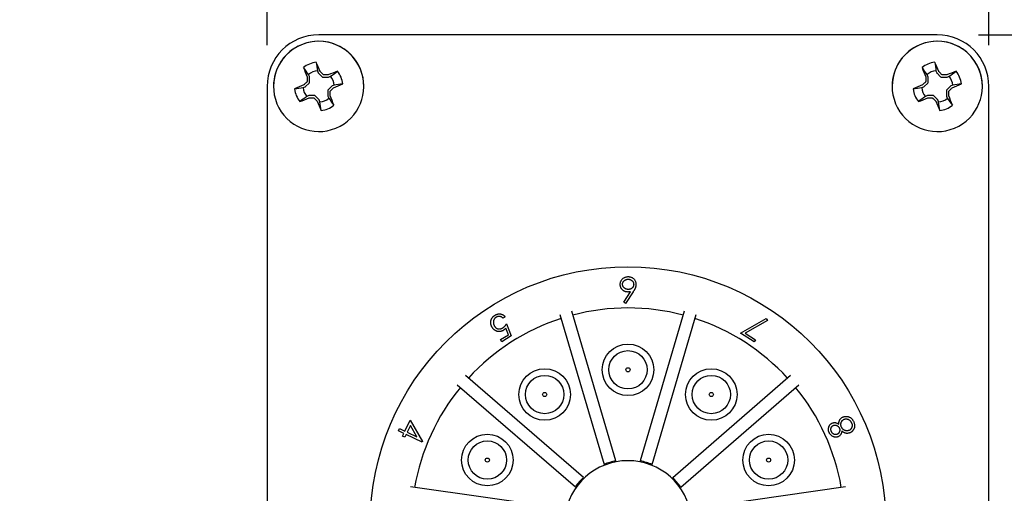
# Model space of a CAD drawing. Header units: inches. Extents: x 0 to 22, y 0 to 17.
# Tile 3 of 17: x 2.4 to 4.8, y 8.6 to 9.8. Entities that reach past the tile are written whole.
import ezdxf

# ---------------------------------------------------------------- set-up
doc = ezdxf.new("R2010")
doc.units = ezdxf.units.IN
doc.header["$LTSCALE"] = 2
doc.header["$MEASUREMENT"] = 0
doc.linetypes.add('SLD-Solid', pattern=[0])
doc.layers.add('DIMENSIONS', color=140, linetype='SLD-Solid', lineweight=25)
doc.styles.add('SLDTEXTSTYLE0', font='TXT', dxfattribs={"width": 0.75})
doc.dimstyles.new('SLDDIMSTYLE0', dxfattribs={"dimtxt": 0.25, "dimasz": 0.3, "dimexe": 0, "dimexo": 0.0625, "dimgap": 0.0625, "dimtad": 0, "dimtih": 1, "dimtoh": 1, "dimrnd": 1e-09, "dimzin": 12, "dimdsep": 46, "dimtxsty": 'SLDTEXTSTYLE0', "dimsah": 1, "dimcen": 0.09, "dimadec": 0, "dimazin": 3, "dimtfac": 1, "dimtmove": 0, "dimatfit": 0, "dimfxl": 0, "dimfrac": 2, "dimtolj": 1, "dimtzin": 12, "dimarcsym": 0})
doc.dimstyles.new('SLDDIMSTYLE1', dxfattribs={"dimtxt": 0.25, "dimasz": 0.3, "dimexe": 0, "dimexo": 0.0625, "dimgap": 0.0625, "dimtad": 0, "dimtih": 1, "dimtoh": 1, "dimrnd": 1e-09, "dimzin": 12, "dimdsep": 46, "dimtxsty": 'SLDTEXTSTYLE0', "dimsah": 1, "dimcen": 0.09, "dimadec": 0, "dimazin": 3, "dimtfac": 1, "dimtofl": 0, "dimtmove": 0, "dimatfit": 3, "dimfxl": 0, "dimfrac": 2, "dimtolj": 1, "dimtzin": 12, "dimarcsym": 0})

# ---------------------------------------------------------------- blocks, each defined once
blk = doc.blocks.new('_D')
at = {"layer": 'DIMENSIONS'}
for p, q in [((2.9949, 9.7251), (2.9949, 10.9382)), ((4.7449, 9.7251), (4.7449, 10.9382)), ((2.9949, 10.6882), (2.3949, 10.6882)), ((3.5466, 10.6862), (3.4705, 10.6862)), ((3.4705, 10.6862), (3.4705, 10.2894)), ((4.1932, 10.6862), (4.2693, 10.6862)), ((4.2693, 10.6862), (4.2693, 10.2894)), ((4.7449, 10.6882), (5.3449, 10.6882)), ((3.4705, 10.2894), (3.5466, 10.2894)), ((4.2693, 10.2894), (4.1932, 10.2894))]:
    blk.add_line(p, q, dxfattribs=at)
for points in [[(2.9949, 10.6882), (2.6949, 10.7482), (2.6949, 10.6282)], [(4.7449, 10.6882), (5.0449, 10.6282), (5.0449, 10.7482)]]:
    blk.add_solid(points, dxfattribs=at)
at = {"layer": 'DIMENSIONS', "char_height": 0.25, "attachment_point": 1, "style": 'SLDTEXTSTYLE0'}
for s, insert in [('1.75', (3.5466, 11.0593)), ('44.5', (3.5466, 10.6116))]:
    blk.add_mtext(s, dxfattribs=dict(at, insert=insert))
blk = doc.blocks.new('_D_1')
at = {"layer": 'DIMENSIONS'}
for p, q in [((4.7199, 9.7501), (6.0021, 9.7501)), ((5.7521, 9.7501), (5.7521, 9.0121)), ((5.4288, 8.5606), (5.3527, 8.5606)), ((5.3527, 8.5606), (5.3527, 8.1638)), ((6.0754, 8.5606), (6.1515, 8.5606)), ((6.1515, 8.5606), (6.1515, 8.1638)), ((5.3527, 8.1638), (5.4288, 8.1638)), ((6.1515, 8.1638), (6.0754, 8.1638)), ((5.7521, 7.3751), (5.7521, 8.113)), ((4.7199, 7.3751), (6.0021, 7.3751))]:
    blk.add_line(p, q, dxfattribs=at)
for points in [[(5.7521, 9.7501), (5.6921, 9.4501), (5.8121, 9.4501)], [(5.7521, 7.3751), (5.8121, 7.6751), (5.6921, 7.6751)]]:
    blk.add_solid(points, dxfattribs=at)
at = {"layer": 'DIMENSIONS', "char_height": 0.25, "attachment_point": 1, "style": 'SLDTEXTSTYLE0'}
for s, insert in [('2.38', (5.4288, 8.9337)), ('60.3', (5.4288, 8.486))]:
    blk.add_mtext(s, dxfattribs=dict(at, insert=insert))

msp = doc.modelspace()

# ---------------------------------------------------------------- linework, layer by layer
for p, q in [((4.6199, 9.7501), (3.1199, 9.7501)), ((3.0974, 9.649), (3.0955, 9.6538)), ((3.0977, 9.6357), (3.0977, 9.6477)), ((3.1168, 9.6627), (3.1188, 9.6579)), ((3.1195, 9.6568), (3.1281, 9.6483)), ((3.1305, 9.6472), (3.1426, 9.6472)), ((3.1439, 9.6475), (3.1487, 9.6495)), ((4.5974, 9.649), (4.5955, 9.6538)), ((4.5977, 9.6357), (4.5977, 9.6477)), ((4.6168, 9.6627), (4.6188, 9.6579)), ((4.6195, 9.6568), (4.6281, 9.6483)), ((4.6305, 9.6472), (4.6426, 9.6472)), ((4.6439, 9.6475), (4.6487, 9.6495)), ((2.9949, 9.6251), (2.9949, 7.5001)), ((3.0823, 9.622), (3.0871, 9.6239)), ((3.0882, 9.6247), (3.0967, 9.6332)), ((3.1516, 9.6254), (3.1431, 9.6169)), ((3.1575, 9.6282), (3.1527, 9.6262)), ((4.5823, 9.622), (4.5871, 9.6239)), ((4.5882, 9.6247), (4.5967, 9.6332)), ((4.6516, 9.6254), (4.6431, 9.6169)), ((4.6575, 9.6282), (4.6527, 9.6262)), ((4.7449, 7.5001), (4.7449, 9.6251)), ((3.0959, 9.6026), (3.0911, 9.6006)), ((3.1093, 9.6029), (3.0972, 9.6029)), ((3.1203, 9.5933), (3.1117, 9.6019)), ((3.1421, 9.6144), (3.1421, 9.6024)), ((3.1424, 9.6011), (3.1443, 9.5963)), ((4.5959, 9.6026), (4.5911, 9.6006)), ((4.6093, 9.6029), (4.5972, 9.6029)), ((4.6203, 9.5933), (4.6117, 9.6019)), ((4.6421, 9.6144), (4.6421, 9.6024)), ((4.6424, 9.6011), (4.6443, 9.5963)), ((3.123, 9.5874), (3.121, 9.5922)), ((4.623, 9.5874), (4.621, 9.5922)), ((3.8596, 9.1018), (3.876, 9.1269)), ((3.8824, 9.1267), (3.8639, 9.0984)), ((3.8639, 9.0984), (3.8596, 9.1018)), ((3.8407, 8.7165), (3.7336, 9.0799)), ((4.0062, 9.0799), (3.8998, 8.7164)), ((3.5723, 9.0661), (3.5669, 9.0627)), ((3.5755, 9.049), (3.5869, 9.0199)), ((3.7049, 9.0715), (3.8119, 8.7082)), ((3.9286, 8.7079), (4.035, 9.0715)), ((4.1427, 9.0265), (4.205, 9.0617)), ((4.2079, 9.0568), (4.1539, 9.0262)), ((4.205, 9.0617), (4.2079, 9.0568)), ((3.5798, 9.0224), (3.5734, 9.0383)), ((4.1756, 9.0051), (4.1427, 9.0265)), ((4.1539, 9.0262), (4.1788, 9.01)), ((3.5611, 9.0107), (3.5798, 9.0224)), ((3.5642, 9.0057), (3.5611, 9.0107)), ((3.5869, 9.0199), (3.5642, 9.0057)), ((4.1788, 9.01), (4.1756, 9.0051)), ((3.7621, 8.6763), (3.4756, 8.9241)), ((4.2643, 8.9241), (3.9783, 8.6758)), ((3.4559, 8.9014), (3.7424, 8.6537)), ((3.9979, 8.6531), (4.2839, 8.9014)), ((3.3292, 8.7887), (3.3417, 8.8154)), ((3.3417, 8.8154), (3.3715, 8.7636)), ((3.3136, 8.7892), (3.3162, 8.7948)), ((3.3266, 8.7831), (3.3136, 8.7892)), ((3.3162, 8.7948), (3.3292, 8.7887)), ((3.3423, 8.8027), (3.3346, 8.7862)), ((3.3579, 8.7753), (3.3423, 8.8027)), ((3.3235, 8.7763), (3.3266, 8.7831)), ((3.3288, 8.7738), (3.3235, 8.7763)), ((3.332, 8.7806), (3.3288, 8.7738)), ((3.371, 8.7624), (3.332, 8.7806)), ((3.3346, 8.7862), (3.3579, 8.7753)), ((3.3715, 8.7636), (3.371, 8.7624)), ((3.7177, 8.6), (3.3427, 8.6535)), ((4.3971, 8.6535), (4.0223, 8.5992))]:
    msp.add_line(p, q)
for centre, radius in [((3.8699, 8.5626), 0.625), ((3.8699, 8.9376), 0.0625), ((3.8699, 8.9376), 0.0465), ((3.6679, 8.8776), 0.0625), ((3.8699, 8.9376), 0.005), ((4.0719, 8.8776), 0.0625), ((3.6679, 8.8776), 0.0465), ((4.0719, 8.8776), 0.0465), ((3.6679, 8.8776), 0.005), ((4.0719, 8.8776), 0.005), ((3.5289, 8.7186), 0.0625), ((3.5289, 8.7186), 0.0465), ((4.2109, 8.7186), 0.0625), ((4.2109, 8.7186), 0.0465), ((3.5289, 8.7186), 0.005), ((4.2109, 8.7186), 0.005)]:
    msp.add_circle(centre, radius)
for centre, radius, start, end in [((3.1199, 9.6251), 0.125, 90, 180), ((4.6199, 9.6251), 0.125, 0, 90), ((3.1199, 9.6251), 0.1095, 112.5227, 292.5227), ((3.1199, 9.6251), 0.1095, 112.5227, 180), ((3.1199, 9.6251), 0.1095, 292.5227, 112.5227), ((3.1199, 9.6251), 0.1095, 0, 112.5227), ((4.6199, 9.6251), 0.1095, 112.5227, 292.5227), ((4.6199, 9.6251), 0.1095, 112.5227, 180), ((4.6199, 9.6251), 0.1095, 292.5227, 112.5227), ((4.6199, 9.6251), 0.1095, 0, 112.5227), ((3.1199, 9.6251), 0.0587, 96.109, 128.9364), ((4.7218, 10.2925), 1.7527, 200.7774, 201.5761), ((1.5158, 8.963), 1.7527, 23.4692, 24.2679), ((4.6199, 9.6251), 0.0587, 96.109, 128.9364), ((6.2218, 10.2925), 1.7527, 200.7774, 201.5761), ((3.0158, 8.963), 1.7527, 23.4692, 24.2679), ((3.1199, 9.6251), 0.0378, 94.7055, 130.3398), ((3.7873, 8.0232), 1.7527, 110.7774, 111.5761), ((3.1199, 9.6251), 0.0378, 4.7055, 40.3398), ((3.1199, 9.6251), 0.0587, 6.109, 38.9364), ((4.6199, 9.6251), 0.0378, 94.7055, 130.3398), ((5.2873, 8.0232), 1.7527, 110.7774, 111.5761), ((4.6199, 9.6251), 0.0378, 4.7055, 40.3398), ((4.6199, 9.6251), 0.0587, 6.109, 38.9364), ((3.7819, 8.021), 1.7527, 113.4692, 114.2679), ((3.1199, 9.6251), 0.0378, 184.7055, 220.3398), ((2.4579, 11.2292), 1.7527, 293.4693, 294.2679), ((5.2819, 8.021), 1.7527, 113.4692, 114.2679), ((4.6199, 9.6251), 0.0378, 184.7055, 220.3398), ((3.9579, 11.2292), 1.7527, 293.4693, 294.2679), ((3.1199, 9.6251), 0.0587, 186.109, 218.9364), ((1.518, 8.9576), 1.7527, 20.7774, 21.5761), ((4.6199, 9.6251), 0.0587, 186.109, 218.9364), ((3.018, 8.9576), 1.7527, 20.7774, 21.5761), ((2.4525, 11.2269), 1.7527, 290.7774, 291.5761), ((4.724, 10.2871), 1.7527, 203.4693, 204.2679), ((3.1199, 9.6251), 0.0378, 274.7055, 310.3398), ((3.1199, 9.6251), 0.0587, 276.109, 308.9364), ((3.9525, 11.2269), 1.7527, 290.7774, 291.5761), ((6.224, 10.2871), 1.7527, 203.4693, 204.2679), ((4.6199, 9.6251), 0.0378, 274.7055, 310.3398), ((4.6199, 9.6251), 0.0587, 276.109, 308.9364), ((3.8699, 8.5626), 0.525, 75.2707, 104.7235), ((3.8699, 8.5626), 0.525, 107.998, 137.4508), ((3.8699, 8.5626), 0.525, 42.5434, 71.9962), ((3.8699, 8.5626), 0.525, 140.7253, 170.178), ((3.8699, 8.5626), 0.525, 9.8162, 39.269), ((3.8699, 8.5626), 0.1545, 282.7126, 257.2874), ((3.8699, 8.5626), 0.1567, 100.7272, 111.7112), ((3.8699, 8.5626), 0.1567, 67.9999, 78.9839), ((3.8699, 8.5626), 0.1567, 133.4544, 144.4384), ((3.8699, 8.5626), 0.1567, 35.2726, 46.2566)]:
    msp.add_arc(centre, radius, start, end)
at = {"extrusion": (-3.44249e-14, -3.40437e-08, 1)}
msp.add_ellipse((3.0942, 9.6477), major_axis=(-0.00345, -0.00069), ratio=0.996045, start_param=2.946, end_param=3.337185, dxfattribs=at)
at = {"extrusion": (-1.97802e-14, -3.40435e-08, 1)}
for centre, major_axis in [((3.122, 9.6592), (0.00292, 0.00195)), ((4.622, 9.6592), (0.00292, 0.00195)), ((3.1178, 9.5909), (-0.00292, -0.00195))]:
    msp.add_ellipse(centre, major_axis=major_axis, ratio=0.996045, start_param=2.946, end_param=3.337185, dxfattribs=at)
at = {"extrusion": (-3.7459e-14, -3.40437e-08, 1)}
for centre, major_axis in [((3.1305, 9.6508), (0.00134, 0.00325)), ((3.1093, 9.5994), (-0.00134, -0.00325))]:
    msp.add_ellipse(centre, major_axis=major_axis, ratio=0.995546, start_param=2.750469, end_param=3.532716, dxfattribs=at)
at = {"extrusion": (-6.17388e-14, -3.40437e-08, 1)}
msp.add_ellipse((3.1425, 9.6508), major_axis=(-0.00069, 0.00345), ratio=0.996045, start_param=2.946, end_param=3.337185, dxfattribs=at)
at = {"extrusion": (6.47149e-14, -3.40435e-08, 1)}
for centre, major_axis in [((4.5942, 9.6477), (-0.00345, -0.00069)), ((3.1456, 9.6024), (0.00345, 0.00069)), ((4.6456, 9.6024), (0.00345, 0.00069))]:
    msp.add_ellipse(centre, major_axis=major_axis, ratio=0.996045, start_param=2.946, end_param=3.337185, dxfattribs=at)
at = {"extrusion": (1.08344e-14, -3.40436e-08, 1)}
for centre, major_axis in [((4.6305, 9.6508), (0.00134, 0.00325)), ((4.6093, 9.5994), (-0.00134, -0.00325))]:
    msp.add_ellipse(centre, major_axis=major_axis, ratio=0.995546, start_param=2.750469, end_param=3.532716, dxfattribs=at)
at = {"extrusion": (6.26961e-14, -3.40437e-08, 1)}
msp.add_ellipse((4.6425, 9.6508), major_axis=(-0.00069, 0.00345), ratio=0.996045, start_param=2.946, end_param=3.337185, dxfattribs=at)
at = {"extrusion": (-1.48382e-14, -3.40436e-08, 1)}
for centre, major_axis in [((3.0857, 9.6272), (-0.00195, 0.00292)), ((3.1541, 9.6229), (0.00195, -0.00292)), ((4.6541, 9.6229), (0.00195, -0.00292))]:
    msp.add_ellipse(centre, major_axis=major_axis, ratio=0.996045, start_param=2.946, end_param=3.337185, dxfattribs=at)
at = {"extrusion": (1.33586e-14, -3.40436e-08, 1)}
msp.add_ellipse((3.0942, 9.6357), major_axis=(-0.00325, 0.00134), ratio=0.995546, start_param=2.750469, end_param=3.532716, dxfattribs=at)
at = {"extrusion": (-1.20309e-13, -3.40436e-08, 1)}
msp.add_ellipse((4.5857, 9.6272), major_axis=(-0.00195, 0.00292), ratio=0.996045, start_param=2.946, end_param=3.337185, dxfattribs=at)
at = {"extrusion": (6.1868e-14, -3.40435e-08, 1)}
msp.add_ellipse((4.5942, 9.6357), major_axis=(-0.00325, 0.00134), ratio=0.995546, start_param=2.750469, end_param=3.532716, dxfattribs=at)
at = {"extrusion": (-6.17387e-14, -3.40437e-08, 1)}
msp.add_ellipse((3.0973, 9.5994), major_axis=(0.00069, -0.00345), ratio=0.996045, start_param=2.946, end_param=3.337185, dxfattribs=at)
at = {"extrusion": (6.18681e-14, -3.40435e-08, 1)}
msp.add_ellipse((3.1456, 9.6144), major_axis=(0.00325, -0.00134), ratio=0.995546, start_param=2.750469, end_param=3.532716, dxfattribs=at)
at = {"extrusion": (6.2696e-14, -3.40437e-08, 1)}
msp.add_ellipse((4.5973, 9.5994), major_axis=(0.00069, -0.00345), ratio=0.996045, start_param=2.946, end_param=3.337185, dxfattribs=at)
at = {"extrusion": (-1.03363e-13, -3.40436e-08, 1)}
msp.add_ellipse((4.6456, 9.6144), major_axis=(0.00325, -0.00134), ratio=0.995546, start_param=2.750469, end_param=3.532716, dxfattribs=at)
at = {"extrusion": (5.07537e-14, -3.40436e-08, 1)}
msp.add_ellipse((4.6178, 9.5909), major_axis=(-0.00292, -0.00195), ratio=0.996045, start_param=2.946, end_param=3.337185, dxfattribs=at)
for points in [[(3.0955, 9.6538), (3.0913, 9.6595), (3.0872, 9.6651), (3.083, 9.6707)], [(3.1137, 9.6834), (3.1147, 9.6765), (3.1158, 9.6696), (3.1168, 9.6627)], [(4.5955, 9.6538), (4.5913, 9.6595), (4.5872, 9.6651), (4.583, 9.6707)], [(4.6137, 9.6834), (4.6147, 9.6765), (4.6158, 9.6696), (4.6168, 9.6627)], [(3.0918, 9.6479), (3.092, 9.6475), (3.0921, 9.647), (3.0921, 9.6466)], [(3.1243, 9.66), (3.124, 9.6603), (3.1237, 9.6607), (3.1235, 9.6611)], [(3.1428, 9.6531), (3.1424, 9.6529), (3.1419, 9.6529), (3.1414, 9.6529)], [(3.1487, 9.6495), (3.1543, 9.6536), (3.1599, 9.6578), (3.1656, 9.6619)], [(4.5918, 9.6479), (4.592, 9.6475), (4.5921, 9.647), (4.5921, 9.6466)], [(4.6243, 9.66), (4.624, 9.6603), (4.6237, 9.6607), (4.6235, 9.6611)], [(4.6428, 9.6531), (4.6424, 9.6529), (4.6419, 9.6529), (4.6414, 9.6529)], [(4.6487, 9.6495), (4.6543, 9.6536), (4.6599, 9.6578), (4.6656, 9.6619)], [(3.0615, 9.6188), (3.0684, 9.6199), (3.0754, 9.6209), (3.0823, 9.622)], [(3.085, 9.6295), (3.0847, 9.6291), (3.0843, 9.6289), (3.0839, 9.6287)], [(3.1783, 9.6313), (3.1713, 9.6303), (3.1644, 9.6292), (3.1575, 9.6282)], [(4.5615, 9.6188), (4.5684, 9.6199), (4.5754, 9.6209), (4.5823, 9.622)], [(4.585, 9.6295), (4.5847, 9.6291), (4.5843, 9.6289), (4.5839, 9.6287)], [(4.6783, 9.6313), (4.6713, 9.6303), (4.6644, 9.6292), (4.6575, 9.6282)], [(3.0911, 9.6006), (3.0855, 9.5965), (3.0799, 9.5923), (3.0742, 9.5882)], [(3.148, 9.6022), (3.1478, 9.6026), (3.1477, 9.6031), (3.1477, 9.6035)], [(3.1548, 9.6206), (3.1551, 9.621), (3.1555, 9.6212), (3.1559, 9.6214)], [(4.5911, 9.6006), (4.5855, 9.5965), (4.5799, 9.5923), (4.5742, 9.5882)], [(4.648, 9.6022), (4.6478, 9.6026), (4.6477, 9.6031), (4.6477, 9.6035)], [(4.6548, 9.6206), (4.6551, 9.621), (4.6555, 9.6212), (4.6559, 9.6214)], [(3.097, 9.597), (3.0974, 9.5972), (3.0979, 9.5972), (3.0984, 9.5972)], [(3.1155, 9.5902), (3.1158, 9.5898), (3.1161, 9.5895), (3.1163, 9.589)], [(3.1261, 9.5667), (3.1251, 9.5736), (3.124, 9.5805), (3.123, 9.5874)], [(3.1443, 9.5963), (3.1485, 9.5907), (3.1526, 9.585), (3.1568, 9.5794)], [(4.597, 9.597), (4.5974, 9.5972), (4.5979, 9.5972), (4.5984, 9.5972)], [(4.6155, 9.5902), (4.6158, 9.5898), (4.6161, 9.5895), (4.6163, 9.589)], [(4.6261, 9.5667), (4.6251, 9.5736), (4.624, 9.5805), (4.623, 9.5874)], [(4.6443, 9.5963), (4.6485, 9.5907), (4.6526, 9.585), (4.6568, 9.5794)]]:
    msp.add_open_spline(points, degree=3)
for points, knots in [([(3.0921, 9.6466), (3.0921, 9.6452), (3.092, 9.6423), (3.092, 9.6395), (3.092, 9.638)], [0, 0, 0, 0, 0.5, 1, 1, 1, 1]), ([(3.1304, 9.654), (3.1294, 9.655), (3.1274, 9.657), (3.1253, 9.659), (3.1243, 9.66)], [0, 0, 0, 0, 0.5, 1, 1, 1, 1]), ([(3.1329, 9.6529), (3.1325, 9.6529), (3.1321, 9.653), (3.1317, 9.6531), (3.1314, 9.6533), (3.131, 9.6535), (3.1307, 9.6537), (3.1306, 9.6538), (3.1305, 9.6539), (3.1304, 9.654)], [0, 0, 0, 0, 0.00002970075, 0.00002970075, 0.00002970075, 0.00005940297, 0.00005940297, 0.00005940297, 0.00006914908, 0.00006914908, 0.00006914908, 0.00006914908]), ([(3.1414, 9.6529), (3.14, 9.6529), (3.1372, 9.6529), (3.1343, 9.6529), (3.1329, 9.6529)], [0, 0, 0, 0, 0.5, 1, 1, 1, 1]), ([(4.5921, 9.6466), (4.5921, 9.6452), (4.592, 9.6423), (4.592, 9.6395), (4.592, 9.638)], [0, 0, 0, 0, 0.5, 1, 1, 1, 1]), ([(4.6304, 9.654), (4.6294, 9.655), (4.6274, 9.657), (4.6253, 9.659), (4.6243, 9.66)], [0, 0, 0, 0, 0.5, 1, 1, 1, 1]), ([(4.6329, 9.6529), (4.6325, 9.6529), (4.6321, 9.653), (4.6317, 9.6531), (4.6314, 9.6533), (4.631, 9.6535), (4.6307, 9.6537), (4.6306, 9.6538), (4.6305, 9.6539), (4.6304, 9.654)], [0, 0, 0, 0, 0.00002970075, 0.00002970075, 0.00002970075, 0.00005940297, 0.00005940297, 0.00005940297, 0.00006914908, 0.00006914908, 0.00006914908, 0.00006914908]), ([(4.6414, 9.6529), (4.64, 9.6529), (4.6372, 9.6529), (4.6343, 9.6529), (4.6329, 9.6529)], [0, 0, 0, 0, 0.5, 1, 1, 1, 1]), ([(3.091, 9.6356), (3.09, 9.6346), (3.088, 9.6325), (3.086, 9.6305), (3.085, 9.6295)], [0, 0, 0, 0, 0.5, 1, 1, 1, 1]), ([(3.092, 9.638), (3.092, 9.6376), (3.0919, 9.6373), (3.0918, 9.6369), (3.0917, 9.6365), (3.0915, 9.6362), (3.0912, 9.6359), (3.0912, 9.6358), (3.0911, 9.6357), (3.091, 9.6356)], [0, 0, 0, 0, 0.00002970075, 0.00002970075, 0.00002970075, 0.00005940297, 0.00005940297, 0.00005940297, 0.00006914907, 0.00006914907, 0.00006914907, 0.00006914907]), ([(4.591, 9.6356), (4.59, 9.6346), (4.588, 9.6325), (4.586, 9.6305), (4.585, 9.6295)], [0, 0, 0, 0, 0.5, 1, 1, 1, 1]), ([(4.592, 9.638), (4.592, 9.6376), (4.5919, 9.6373), (4.5918, 9.6369), (4.5917, 9.6365), (4.5915, 9.6362), (4.5912, 9.6359), (4.5912, 9.6358), (4.5911, 9.6357), (4.591, 9.6356)], [0, 0, 0, 0, 0.00002970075, 0.00002970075, 0.00002970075, 0.00005940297, 0.00005940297, 0.00005940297, 0.00006914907, 0.00006914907, 0.00006914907, 0.00006914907]), ([(3.1477, 9.6035), (3.1477, 9.6049), (3.1478, 9.6078), (3.1478, 9.6106), (3.1478, 9.6121)], [0, 0, 0, 0, 0.5, 1, 1, 1, 1]), ([(3.1478, 9.6121), (3.1478, 9.6125), (3.1479, 9.6129), (3.148, 9.6132), (3.1481, 9.6136), (3.1483, 9.6139), (3.1485, 9.6142), (3.1486, 9.6144), (3.1487, 9.6144), (3.1488, 9.6145)], [0, 0, 0, 0, 0.00002970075, 0.00002970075, 0.00002970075, 0.00005940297, 0.00005940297, 0.00005940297, 0.00006914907, 0.00006914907, 0.00006914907, 0.00006914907]), ([(3.1488, 9.6145), (3.1498, 9.6156), (3.1518, 9.6176), (3.1538, 9.6196), (3.1548, 9.6206)], [0, 0, 0, 0, 0.5, 1, 1, 1, 1]), ([(4.6477, 9.6035), (4.6477, 9.6049), (4.6478, 9.6078), (4.6478, 9.6106), (4.6478, 9.6121)], [0, 0, 0, 0, 0.5, 1, 1, 1, 1]), ([(4.6478, 9.6121), (4.6478, 9.6125), (4.6479, 9.6129), (4.648, 9.6132), (4.6481, 9.6136), (4.6483, 9.6139), (4.6485, 9.6142), (4.6486, 9.6144), (4.6487, 9.6144), (4.6488, 9.6145)], [0, 0, 0, 0, 0.00002970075, 0.00002970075, 0.00002970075, 0.00005940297, 0.00005940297, 0.00005940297, 0.00006914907, 0.00006914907, 0.00006914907, 0.00006914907]), ([(4.6488, 9.6145), (4.6498, 9.6156), (4.6518, 9.6176), (4.6538, 9.6196), (4.6548, 9.6206)], [0, 0, 0, 0, 0.5, 1, 1, 1, 1]), ([(3.0984, 9.5972), (3.0998, 9.5972), (3.1026, 9.5972), (3.1055, 9.5972), (3.1069, 9.5972)], [0, 0, 0, 0, 0.5, 1, 1, 1, 1]), ([(3.1069, 9.5972), (3.1073, 9.5972), (3.1077, 9.5971), (3.1081, 9.597), (3.1084, 9.5968), (3.1088, 9.5966), (3.1091, 9.5964), (3.1092, 9.5963), (3.1093, 9.5962), (3.1094, 9.5961)], [0, 0, 0, 0, 0.00002970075, 0.00002970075, 0.00002970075, 0.00005940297, 0.00005940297, 0.00005940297, 0.00006914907, 0.00006914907, 0.00006914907, 0.00006914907]), ([(3.1094, 9.5961), (3.1104, 9.5951), (3.1124, 9.5931), (3.1145, 9.5912), (3.1155, 9.5902)], [0, 0, 0, 0, 0.5, 1, 1, 1, 1]), ([(4.5984, 9.5972), (4.5998, 9.5972), (4.6026, 9.5972), (4.6055, 9.5972), (4.6069, 9.5972)], [0, 0, 0, 0, 0.5, 1, 1, 1, 1]), ([(4.6069, 9.5972), (4.6073, 9.5972), (4.6077, 9.5971), (4.6081, 9.597), (4.6084, 9.5968), (4.6088, 9.5966), (4.6091, 9.5964), (4.6092, 9.5963), (4.6093, 9.5962), (4.6094, 9.5961)], [0, 0, 0, 0, 0.00002970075, 0.00002970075, 0.00002970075, 0.00005940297, 0.00005940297, 0.00005940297, 0.00006914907, 0.00006914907, 0.00006914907, 0.00006914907]), ([(4.6094, 9.5961), (4.6104, 9.5951), (4.6124, 9.5931), (4.6145, 9.5912), (4.6155, 9.5902)], [0, 0, 0, 0, 0.5000001, 1, 1, 1, 1]), ([(3.8512, 9.1446), (3.8512, 9.1455), (3.8513, 9.1472), (3.8517, 9.1497), (3.8525, 9.1521), (3.8536, 9.1543), (3.855, 9.1563), (3.8566, 9.1582), (3.8586, 9.1598), (3.8607, 9.1611), (3.863, 9.1622), (3.8655, 9.163), (3.868, 9.1635), (3.8697, 9.1636), (3.8706, 9.1636)], [0, 0, 0, 0, 0.085993, 0.169113, 0.250536, 0.331896, 0.41356, 0.494112, 0.576294, 0.660703, 0.74612, 0.83001, 0.914417, 1, 1, 1, 1]), ([(3.8696, 9.1263), (3.8689, 9.1263), (3.8677, 9.1263), (3.8659, 9.1266), (3.8641, 9.127), (3.8625, 9.1276), (3.8609, 9.1283), (3.8593, 9.1292), (3.8579, 9.1303), (3.8565, 9.1315), (3.8553, 9.1329), (3.8542, 9.1343), (3.8532, 9.1359), (3.8525, 9.1375), (3.8519, 9.1392), (3.8515, 9.1409), (3.8512, 9.1428), (3.8512, 9.144), (3.8512, 9.1446)], [0, 0, 0, 0, 0.065232, 0.128407, 0.19007, 0.250947, 0.311551, 0.372869, 0.435031, 0.49908, 0.5631, 0.62552, 0.686691, 0.747683, 0.80856, 0.87074, 0.93434, 1, 1, 1, 1]), ([(3.8567, 9.145), (3.8568, 9.1454), (3.8568, 9.1462), (3.857, 9.1474), (3.8573, 9.1486), (3.8577, 9.1497), (3.8583, 9.1508), (3.859, 9.1518), (3.8598, 9.1528), (3.8607, 9.1537), (3.8617, 9.1545), (3.8628, 9.1553), (3.8639, 9.1559), (3.8651, 9.1564), (3.8663, 9.1568), (3.8676, 9.1571), (3.8689, 9.1572), (3.8698, 9.1573), (3.8703, 9.1573)], [0, 0, 0, 0, 0.061835, 0.121854, 0.180741, 0.23922, 0.298291, 0.358667, 0.420363, 0.48479, 0.549929, 0.613703, 0.676659, 0.739368, 0.80222, 0.866754, 0.932057, 1, 1, 1, 1]), ([(3.8707, 9.1326), (3.8703, 9.1326), (3.8693, 9.1327), (3.868, 9.1328), (3.8666, 9.1331), (3.8654, 9.1335), (3.8641, 9.134), (3.863, 9.1346), (3.8619, 9.1354), (3.8608, 9.1362), (3.8599, 9.1371), (3.8591, 9.1381), (3.8583, 9.1391), (3.8578, 9.1402), (3.8573, 9.1413), (3.857, 9.1425), (3.8568, 9.1437), (3.8568, 9.1445), (3.8567, 9.145)], [0, 0, 0, 0, 0.06892, 0.13524, 0.200183, 0.26419, 0.327012, 0.390232, 0.454166, 0.519341, 0.583283, 0.645304, 0.705097, 0.763492, 0.821754, 0.879993, 0.938855, 1, 1, 1, 1]), ([(3.8703, 9.1573), (3.8707, 9.1573), (3.8716, 9.1572), (3.873, 9.1571), (3.8742, 9.1568), (3.8755, 9.1564), (3.8766, 9.1559), (3.8777, 9.1553), (3.8788, 9.1545), (3.8798, 9.1537), (3.8807, 9.1528), (3.8816, 9.1518), (3.8822, 9.1508), (3.8828, 9.1497), (3.8832, 9.1486), (3.8835, 9.1474), (3.8837, 9.1462), (3.8838, 9.1454), (3.8838, 9.145)], [0, 0, 0, 0, 0.067955, 0.133269, 0.197814, 0.260677, 0.323397, 0.386364, 0.449644, 0.514795, 0.579233, 0.641329, 0.701377, 0.760739, 0.819228, 0.878125, 0.938154, 1, 1, 1, 1]), ([(3.8706, 9.1636), (3.8714, 9.1636), (3.873, 9.1635), (3.8755, 9.1631), (3.8778, 9.1623), (3.88, 9.1612), (3.8821, 9.1599), (3.8839, 9.1583), (3.8856, 9.1564), (3.8869, 9.1543), (3.888, 9.152), (3.8888, 9.1497), (3.8893, 9.1472), (3.8893, 9.1456), (3.8893, 9.1447)], [0, 0, 0, 0, 0.084339, 0.167061, 0.249579, 0.33294, 0.416119, 0.49776, 0.580626, 0.664858, 0.749533, 0.832448, 0.915661, 1, 1, 1, 1]), ([(3.8838, 9.145), (3.8838, 9.1445), (3.8837, 9.1437), (3.8836, 9.1425), (3.8833, 9.1413), (3.8829, 9.1402), (3.8824, 9.1391), (3.8817, 9.1381), (3.881, 9.1371), (3.8802, 9.1362), (3.8792, 9.1354), (3.8782, 9.1346), (3.8772, 9.134), (3.876, 9.1335), (3.8748, 9.1331), (3.8735, 9.1328), (3.8721, 9.1327), (3.8712, 9.1326), (3.8707, 9.1326)], [0, 0, 0, 0, 0.06318, 0.123728, 0.183598, 0.242694, 0.301636, 0.361055, 0.422056, 0.484231, 0.546864, 0.608861, 0.670941, 0.733006, 0.796198, 0.861491, 0.929404, 1, 1, 1, 1]), ([(3.8893, 9.1447), (3.8893, 9.1441), (3.8893, 9.1428), (3.889, 9.1408), (3.8885, 9.1388), (3.8879, 9.1371), (3.8874, 9.1357), (3.8869, 9.1346), (3.8864, 9.1334), (3.8857, 9.1322), (3.885, 9.1309), (3.8842, 9.1295), (3.8833, 9.1281), (3.8827, 9.1272), (3.8824, 9.1267)], [0, 0, 0, 0, 0.097806, 0.199612, 0.305296, 0.415817, 0.474241, 0.537287, 0.603386, 0.674311, 0.74953, 0.828608, 0.912043, 1, 1, 1, 1]), ([(3.876, 9.1269), (3.8749, 9.1267), (3.8728, 9.1263), (3.8706, 9.1263), (3.8696, 9.1263)], [0, 0, 0, 0, 0.512659, 1, 1, 1, 1]), ([(3.5475, 9.0701), (3.548, 9.0704), (3.5491, 9.0711), (3.5507, 9.0718), (3.5524, 9.0724), (3.554, 9.0729), (3.5557, 9.0731), (3.5574, 9.0732), (3.5591, 9.0732), (3.5607, 9.073), (3.5624, 9.0726), (3.564, 9.0721), (3.5656, 9.0715), (3.5671, 9.0707), (3.5685, 9.0698), (3.5698, 9.0687), (3.5711, 9.0675), (3.5719, 9.0666), (3.5723, 9.0661)], [0, 0, 0, 0, 0.066958, 0.13202, 0.194836, 0.256756, 0.317451, 0.378368, 0.439627, 0.501783, 0.563951, 0.62519, 0.68573, 0.746353, 0.807792, 0.870304, 0.934005, 1, 1, 1, 1]), ([(3.5407, 9.0403), (3.5405, 9.0407), (3.5399, 9.0416), (3.5393, 9.0429), (3.5387, 9.0442), (3.5382, 9.0456), (3.5378, 9.047), (3.5375, 9.0484), (3.5373, 9.0498), (3.5372, 9.0512), (3.5371, 9.0527), (3.5372, 9.0541), (3.5373, 9.0555), (3.5376, 9.0568), (3.5379, 9.0581), (3.5384, 9.0594), (3.5389, 9.0607), (3.5395, 9.0619), (3.5402, 9.0631), (3.541, 9.0643), (3.5419, 9.0654), (3.5428, 9.0664), (3.5439, 9.0674), (3.545, 9.0684), (3.5462, 9.0693), (3.5471, 9.0698), (3.5475, 9.0701)], [0, 0, 0, 0, 0.044127, 0.087499, 0.130122, 0.172357, 0.214161, 0.256042, 0.297752, 0.339886, 0.38187, 0.422802, 0.463204, 0.503307, 0.542982, 0.582577, 0.622161, 0.662297, 0.702699, 0.74305, 0.784025, 0.825507, 0.867475, 0.910613, 0.954835, 1, 1, 1, 1]), ([(3.5503, 9.065), (3.5498, 9.0648), (3.549, 9.0642), (3.5479, 9.0633), (3.5469, 9.0622), (3.546, 9.0611), (3.5453, 9.0598), (3.5447, 9.0585), (3.5442, 9.0571), (3.5438, 9.0556), (3.5436, 9.054), (3.5435, 9.0525), (3.5435, 9.0509), (3.5438, 9.0494), (3.5442, 9.0479), (3.5447, 9.0464), (3.5454, 9.0449), (3.5459, 9.0439), (3.5462, 9.0434)], [0, 0, 0, 0, 0.061209, 0.120958, 0.179447, 0.238084, 0.296802, 0.356708, 0.418158, 0.481883, 0.546015, 0.609517, 0.67198, 0.735034, 0.79839, 0.863525, 0.93048, 1, 1, 1, 1]), ([(3.5669, 9.0627), (3.5665, 9.0632), (3.5657, 9.064), (3.5644, 9.065), (3.5631, 9.0658), (3.5618, 9.0664), (3.5604, 9.0668), (3.559, 9.0671), (3.5575, 9.0671), (3.556, 9.0671), (3.5545, 9.0668), (3.553, 9.0664), (3.5516, 9.0658), (3.5507, 9.0653), (3.5503, 9.065)], [0, 0, 0, 0, 0.09617, 0.184714, 0.268263, 0.346374, 0.422777, 0.501083, 0.581021, 0.665048, 0.74947, 0.833019, 0.91582, 1, 1, 1, 1]), ([(3.566, 9.0392), (3.5664, 9.0394), (3.5672, 9.0399), (3.5684, 9.0409), (3.5696, 9.0419), (3.5708, 9.0431), (3.572, 9.0444), (3.5731, 9.0458), (3.5743, 9.0473), (3.5751, 9.0484), (3.5755, 9.049)], [0, 0, 0, 0, 0.102229, 0.210307, 0.324194, 0.44493, 0.572794, 0.707435, 0.849822, 1, 1, 1, 1]), ([(3.5679, 9.0335), (3.5673, 9.0331), (3.5661, 9.0324), (3.5643, 9.0316), (3.5625, 9.031), (3.5606, 9.0306), (3.5587, 9.0303), (3.5568, 9.0303), (3.5549, 9.0305), (3.553, 9.0308), (3.5512, 9.0314), (3.5494, 9.0321), (3.5477, 9.0331), (3.5461, 9.0342), (3.5446, 9.0354), (3.5432, 9.0369), (3.5419, 9.0385), (3.5411, 9.0397), (3.5407, 9.0403)], [0, 0, 0, 0, 0.065859, 0.129369, 0.191131, 0.251554, 0.311331, 0.371036, 0.431384, 0.493414, 0.555329, 0.61664, 0.677317, 0.738729, 0.801043, 0.865068, 0.931135, 1, 1, 1, 1]), ([(3.5462, 9.0434), (3.5465, 9.043), (3.5471, 9.0422), (3.548, 9.041), (3.549, 9.04), (3.5501, 9.0391), (3.5512, 9.0384), (3.5524, 9.0377), (3.5537, 9.0372), (3.555, 9.0368), (3.5564, 9.0366), (3.5577, 9.0365), (3.5591, 9.0366), (3.5605, 9.0368), (3.5619, 9.0372), (3.5633, 9.0377), (3.5647, 9.0383), (3.5656, 9.0389), (3.566, 9.0392)], [0, 0, 0, 0, 0.06729, 0.131854, 0.19378, 0.254022, 0.313613, 0.372743, 0.431832, 0.492278, 0.552997, 0.612952, 0.672847, 0.73455, 0.796818, 0.861693, 0.929091, 1, 1, 1, 1]), ([(3.5734, 9.0383), (3.573, 9.0378), (3.5721, 9.0369), (3.5707, 9.0356), (3.5693, 9.0344), (3.5684, 9.0338), (3.5679, 9.0335)], [0, 0, 0, 0, 0.275803, 0.532676, 0.773908, 1, 1, 1, 1]), ([(4.381, 8.8056), (4.381, 8.8062), (4.3811, 8.8073), (4.3812, 8.8089), (4.3815, 8.8105), (4.3818, 8.8119), (4.3822, 8.8132), (4.3827, 8.8145), (4.3832, 8.8157), (4.384, 8.8171), (4.3852, 8.8187), (4.3868, 8.8204), (4.3888, 8.8218), (4.3903, 8.8226), (4.391, 8.8229)], [0, 0, 0, 0, 0.080457, 0.157079, 0.229526, 0.29919, 0.365199, 0.427683, 0.488258, 0.545973, 0.65838, 0.769847, 0.883074, 1, 1, 1, 1]), ([(4.3874, 8.7988), (4.3872, 8.7992), (4.3869, 8.8001), (4.3865, 8.8015), (4.3862, 8.8029), (4.3861, 8.8042), (4.3861, 8.8056), (4.3863, 8.807), (4.3865, 8.8084), (4.3869, 8.8097), (4.3875, 8.811), (4.3881, 8.8122), (4.3888, 8.8134), (4.3896, 8.8144), (4.3905, 8.8153), (4.3914, 8.8161), (4.3925, 8.8168), (4.3933, 8.8171), (4.3936, 8.8173)], [0, 0, 0, 0, 0.067736, 0.133439, 0.197775, 0.261122, 0.324212, 0.387674, 0.452573, 0.518605, 0.58421, 0.647307, 0.7081, 0.767306, 0.8253, 0.883166, 0.94075, 1, 1, 1, 1]), ([(4.391, 8.8229), (4.3915, 8.8231), (4.3926, 8.8236), (4.3943, 8.8241), (4.3959, 8.8244), (4.3976, 8.8246), (4.3993, 8.8246), (4.401, 8.8245), (4.4027, 8.8242), (4.4039, 8.8239), (4.4044, 8.8238)], [0, 0, 0, 0, 0.128052, 0.253406, 0.376783, 0.499381, 0.621259, 0.745242, 0.870625, 1, 1, 1, 1]), ([(4.3936, 8.8173), (4.3941, 8.8175), (4.3949, 8.8178), (4.3961, 8.8182), (4.3974, 8.8184), (4.3986, 8.8185), (4.3999, 8.8184), (4.4012, 8.8182), (4.4025, 8.8179), (4.4038, 8.8175), (4.4051, 8.8169), (4.4063, 8.8162), (4.4074, 8.8154), (4.4085, 8.8144), (4.4094, 8.8133), (4.4103, 8.8121), (4.4111, 8.8107), (4.4116, 8.8097), (4.4118, 8.8092)], [0, 0, 0, 0, 0.059279, 0.116792, 0.174141, 0.231259, 0.288321, 0.346983, 0.406776, 0.469355, 0.532414, 0.594542, 0.657713, 0.721792, 0.787158, 0.854807, 0.925751, 1, 1, 1, 1]), ([(4.4044, 8.8238), (4.4051, 8.8235), (4.4065, 8.8231), (4.4084, 8.8221), (4.4102, 8.8209), (4.4119, 8.8195), (4.4134, 8.8178), (4.4148, 8.816), (4.4161, 8.8139), (4.4168, 8.8123), (4.4172, 8.8116)], [0, 0, 0, 0, 0.118589, 0.236047, 0.353804, 0.473071, 0.596333, 0.724115, 0.858198, 1, 1, 1, 1]), ([(4.4172, 8.8116), (4.4175, 8.8108), (4.4181, 8.8093), (4.4188, 8.807), (4.4193, 8.8049), (4.4196, 8.8027), (4.4196, 8.8007), (4.4193, 8.7987), (4.4189, 8.7968), (4.4182, 8.7949), (4.4173, 8.7932), (4.4164, 8.7916), (4.4153, 8.7901), (4.4142, 8.7888), (4.4129, 8.7876), (4.4116, 8.7865), (4.4101, 8.7856), (4.409, 8.7851), (4.4085, 8.7849)], [0, 0, 0, 0, 0.079219, 0.154058, 0.224712, 0.292325, 0.357106, 0.420312, 0.482874, 0.545241, 0.606893, 0.666034, 0.723478, 0.779476, 0.834518, 0.889672, 0.944355, 1, 1, 1, 1]), ([(4.3577, 8.7855), (4.3574, 8.7862), (4.3568, 8.7877), (4.3562, 8.79), (4.356, 8.7923), (4.356, 8.7946), (4.3563, 8.7969), (4.3569, 8.799), (4.3578, 8.8011), (4.3589, 8.803), (4.3603, 8.8047), (4.3618, 8.8062), (4.3635, 8.8074), (4.3647, 8.808), (4.3654, 8.8084)], [0, 0, 0, 0, 0.08881, 0.175815, 0.261867, 0.34877, 0.434657, 0.517957, 0.600813, 0.68353, 0.765609, 0.844475, 0.922264, 1, 1, 1, 1]), ([(4.3633, 8.7877), (4.3631, 8.7881), (4.3627, 8.7889), (4.3624, 8.7902), (4.3621, 8.7914), (4.3619, 8.7926), (4.3619, 8.7938), (4.362, 8.7949), (4.3622, 8.796), (4.3626, 8.797), (4.363, 8.798), (4.3635, 8.7989), (4.3641, 8.7997), (4.3647, 8.8004), (4.3653, 8.8011), (4.366, 8.8017), (4.3668, 8.8022), (4.3674, 8.8024), (4.3677, 8.8026)], [0, 0, 0, 0, 0.080373, 0.156978, 0.228951, 0.298279, 0.364221, 0.428255, 0.491217, 0.553987, 0.615905, 0.674927, 0.731578, 0.78709, 0.8408, 0.893288, 0.94616, 1, 1, 1, 1]), ([(4.3774, 8.7811), (4.377, 8.7809), (4.3764, 8.7807), (4.3754, 8.7804), (4.3745, 8.7803), (4.3735, 8.7802), (4.3725, 8.7803), (4.3715, 8.7805), (4.3704, 8.7808), (4.3694, 8.7812), (4.3684, 8.7817), (4.3675, 8.7823), (4.3666, 8.783), (4.3658, 8.7837), (4.3651, 8.7846), (4.3644, 8.7855), (4.3638, 8.7866), (4.3635, 8.7873), (4.3633, 8.7877)], [0, 0, 0, 0, 0.059243, 0.116971, 0.174256, 0.230932, 0.288445, 0.347375, 0.408627, 0.471731, 0.536177, 0.59963, 0.662888, 0.727286, 0.791827, 0.859082, 0.928181, 1, 1, 1, 1]), ([(4.3654, 8.8084), (4.366, 8.8086), (4.3672, 8.8091), (4.3692, 8.8095), (4.3711, 8.8096), (4.3731, 8.8094), (4.3751, 8.8089), (4.3771, 8.8081), (4.379, 8.807), (4.3803, 8.8061), (4.381, 8.8056)], [0, 0, 0, 0, 0.122713, 0.240467, 0.356535, 0.472986, 0.59319, 0.720271, 0.855304, 1, 1, 1, 1]), ([(4.3677, 8.8026), (4.3681, 8.8027), (4.3689, 8.8031), (4.3702, 8.8033), (4.3716, 8.8034), (4.3731, 8.8034), (4.3746, 8.8031), (4.376, 8.8026), (4.3774, 8.802), (4.3786, 8.8011), (4.3798, 8.8001), (4.3808, 8.799), (4.3817, 8.7978), (4.3821, 8.7969), (4.3824, 8.7964)], [0, 0, 0, 0, 0.075491, 0.151857, 0.231567, 0.314752, 0.399828, 0.484211, 0.569543, 0.656438, 0.743342, 0.829063, 0.914022, 1, 1, 1, 1]), ([(4.3824, 8.7964), (4.3825, 8.796), (4.3828, 8.7953), (4.3831, 8.7942), (4.3834, 8.7931), (4.3835, 8.792), (4.3834, 8.7908), (4.3833, 8.7897), (4.3831, 8.7885), (4.3827, 8.7874), (4.3823, 8.7863), (4.3818, 8.7853), (4.3812, 8.7843), (4.3806, 8.7835), (4.3799, 8.7827), (4.3791, 8.7821), (4.3783, 8.7815), (4.3777, 8.7812), (4.3774, 8.7811)], [0, 0, 0, 0, 0.066742, 0.13145, 0.19537, 0.258427, 0.321939, 0.386522, 0.452766, 0.520547, 0.587939, 0.651611, 0.713013, 0.771777, 0.829054, 0.885978, 0.942884, 1, 1, 1, 1]), ([(4.3884, 8.789), (4.3883, 8.7882), (4.3881, 8.7866), (4.3876, 8.7844), (4.3869, 8.7823), (4.3859, 8.7804), (4.3846, 8.7788), (4.3832, 8.7774), (4.3817, 8.7762), (4.3805, 8.7756), (4.3799, 8.7753)], [0, 0, 0, 0, 0.144934, 0.280628, 0.409505, 0.533506, 0.653124, 0.768935, 0.883874, 1, 1, 1, 1]), ([(4.4062, 8.7906), (4.4057, 8.7904), (4.4049, 8.7901), (4.4036, 8.7898), (4.4023, 8.7895), (4.401, 8.7895), (4.3997, 8.7896), (4.3983, 8.7898), (4.3969, 8.7901), (4.3956, 8.7906), (4.3942, 8.7912), (4.393, 8.792), (4.3918, 8.7928), (4.3908, 8.7938), (4.3898, 8.7949), (4.3889, 8.7961), (4.3881, 8.7974), (4.3877, 8.7983), (4.3874, 8.7988)], [0, 0, 0, 0, 0.059796, 0.118243, 0.176488, 0.234048, 0.293278, 0.353144, 0.415436, 0.480043, 0.545211, 0.609261, 0.672671, 0.735473, 0.799418, 0.864361, 0.930942, 1, 1, 1, 1]), ([(4.4085, 8.7849), (4.4077, 8.7845), (4.4062, 8.7839), (4.4037, 8.7834), (4.4013, 8.7833), (4.3992, 8.7835), (4.3976, 8.7839), (4.3963, 8.7842), (4.3951, 8.7848), (4.3938, 8.7854), (4.3924, 8.7861), (4.3911, 8.787), (4.3897, 8.7879), (4.3888, 8.7887), (4.3884, 8.789)], [0, 0, 0, 0, 0.115735, 0.228431, 0.339551, 0.452208, 0.510462, 0.570571, 0.633644, 0.699809, 0.769327, 0.842242, 0.918963, 1, 1, 1, 1]), ([(4.4118, 8.8092), (4.4121, 8.8086), (4.4126, 8.8073), (4.4132, 8.8054), (4.4134, 8.8034), (4.4135, 8.8016), (4.4133, 8.7998), (4.4129, 8.798), (4.4122, 8.7964), (4.4113, 8.7949), (4.4103, 8.7935), (4.409, 8.7924), (4.4077, 8.7914), (4.4067, 8.7909), (4.4062, 8.7906)], [0, 0, 0, 0, 0.097342, 0.19019, 0.278439, 0.364597, 0.447744, 0.528257, 0.607805, 0.688606, 0.7686, 0.845644, 0.922428, 1, 1, 1, 1]), ([(4.3799, 8.7753), (4.3793, 8.7751), (4.378, 8.7746), (4.376, 8.7742), (4.3739, 8.7741), (4.3717, 8.7743), (4.3695, 8.7747), (4.3673, 8.7755), (4.3653, 8.7766), (4.3634, 8.7779), (4.3616, 8.7795), (4.3601, 8.7813), (4.3587, 8.7833), (4.358, 8.7848), (4.3577, 8.7855)], [0, 0, 0, 0, 0.074593, 0.149366, 0.22747, 0.30893, 0.392436, 0.475456, 0.55939, 0.646327, 0.734345, 0.82153, 0.909715, 1, 1, 1, 1])]:
    msp.add_open_spline(points, degree=3, knots=knots)

# ---------------------------------------------------------------- dimensions: what is measured, and where the dimension line sits
at = {"layer": 'DIMENSIONS'}
for base, p1, p2, angle, dimstyle, picture, middle in [((4.7449, 10.6882), (2.9949, 9.6251), (4.7449, 9.6251), 0, 'SLDDIMSTYLE0', '_D', (3.8699, 10.6882)), ((5.7521046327, 7.3750556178), (4.6198993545, 9.7500556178), (4.6198993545, 7.3750556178), 90, 'SLDDIMSTYLE1', '_D_1', (5.7521046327, 8.5625556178))]:
    dim = msp.add_linear_dim(base=base, p1=p1, p2=p2, angle=angle, dimstyle=dimstyle, dxfattribs=at)
    dim.commit()
    dim.dimension.update_dxf_attribs({"geometry": picture, "text_midpoint": middle, "dimtype": 160})

doc.saveas('drawing.dxf')
